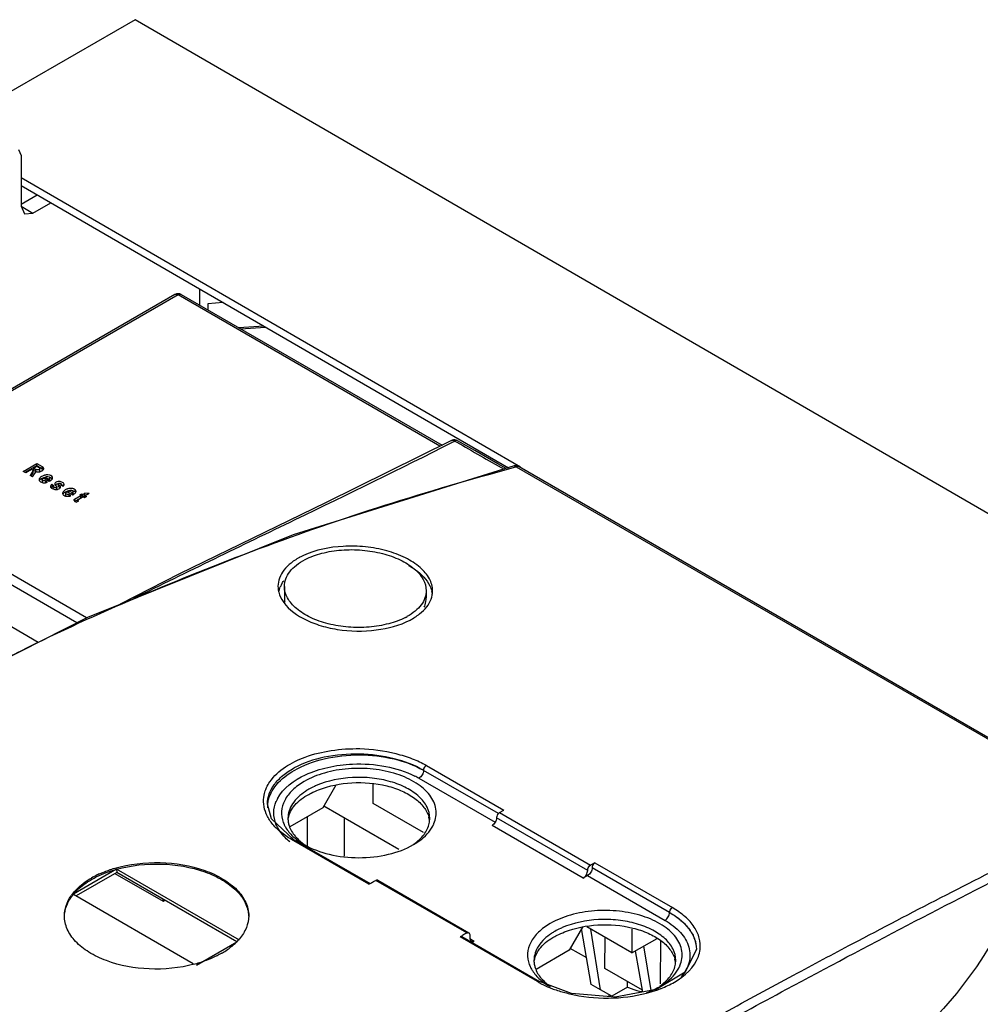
# Model space of a CAD drawing. Header units: millimetres. Extents: x 92 to 712, y 245 to 877.
# Tile 5 of 6: x 355 to 504, y 724 to 877. Entities that reach past the tile are written whole.
import ezdxf

# ---------------------------------------------------------------- set-up
doc = ezdxf.new("R2010")
doc.units = ezdxf.units.MM
doc.header["$LTSCALE"] = 72.948442
doc.layers.get('0').update_dxf_attribs({"linetype": 'CONTINUOUS'})

msp = doc.modelspace()

# ---------------------------------------------------------------- linework, layer by layer
at = {"color": 7}
for p, q in [((373.15, 876.57), (347.57, 861.85)), ((683.1, 697.09), (373.15, 876.57)), ((355.03, 856.43), (355.44, 855.52)), ((355.44, 855.52), (355.44, 847.62)), ((355.44, 852.07), (432.94, 807.2)), ((355.44, 850.85), (431.08, 807.05)), ((355.44, 847.94), (357.96, 849.39)), ((357.28, 846.55), (360.07, 848.17)), ((355.44, 847.62), (355.98, 846.43)), ((355.44, 847.62), (357.28, 846.55)), ((355.98, 846.43), (357.28, 846.55)), ((383.12, 834.82), (383.12, 832.29)), ((379.31, 833.92), (198.17, 729.34)), ((379.81, 833.87), (198.67, 729.29)), ((379.81, 833.87), (379.31, 833.92)), ((380.31, 833.92), (379.81, 833.87)), ((420.45, 810.39), (379.81, 833.87)), ((380.31, 833.92), (420.78, 810.55)), ((386.81, 832.68), (384.44, 832.47)), ((384.44, 832.47), (384.44, 831.54)), ((393.11, 829.04), (389.25, 828.76)), ((389.52, 828.6), (393.39, 828.88)), ((423.2, 811.25), (423.2, 811.25)), ((422.38, 811.01), (422.76, 811.19)), ((422.39, 811.01), (422.76, 811.19)), ((422.76, 811.19), (423.07, 811.02)), ((422.76, 811.19), (423.07, 811.02)), ((355.78, 806.48), (357.9, 807.71)), ((356.11, 806.35), (357.9, 807.38)), ((357.05, 806.77), (356.17, 806.26)), ((357.32, 806.61), (357.05, 806.77)), ((357.9, 807.26), (357.42, 806.98)), ((357.42, 806.65), (357.42, 806.98)), ((357.42, 806.98), (357.75, 806.79)), ((357.42, 806.65), (357.75, 806.46)), ((357.75, 806.46), (357.75, 806.79)), ((357.9, 807.38), (357.9, 807.71)), ((357.9, 807.71), (358.73, 807.23)), ((357.9, 807.38), (358.73, 806.9)), ((358.26, 807.05), (357.9, 807.26)), ((358.26, 807.05), (358.37, 806.91)), ((358.37, 806.59), (358.37, 806.91)), ((358.73, 806.9), (358.73, 807.23)), ((431.98, 807.33), (431.98, 807.33)), ((432.3, 807.21), (431.98, 807.33)), ((432.04, 807.13), (432.3, 807.21)), ((432.04, 807.14), (432.3, 807.21)), ((432.3, 807.21), (525.61, 753.34)), ((432.75, 807.23), (526.06, 753.36)), ((356.17, 806.26), (355.78, 806.48)), ((357.32, 806.61), (356.84, 805.87)), ((357.24, 805.64), (356.84, 805.87)), ((357, 805.79), (357.32, 806.28)), ((357.24, 805.64), (357.78, 806.45)), ((357.32, 806.28), (357.32, 806.61)), ((358.72, 805.2), (358.91, 805.44)), ((358.72, 805.2), (358.72, 804.87)), ((359.8, 804.92), (358.91, 805.44)), ((359.2, 805.6), (359.2, 805.28)), ((359.2, 805.6), (359.73, 805.29)), ((359.9, 805.5), (359.73, 805.29)), ((359.73, 804.97), (359.73, 805.29)), ((359.73, 804.97), (359.9, 805.17)), ((359.9, 805.17), (359.9, 805.5)), ((359.33, 804.95), (359.22, 805.02)), ((359.44, 804.88), (359.33, 804.95)), ((359.55, 804.81), (359.44, 804.88)), ((360.25, 804.47), (360.25, 804.14)), ((360.25, 804.47), (360.59, 804.27)), ((360.25, 804.14), (360.5, 804)), ((360.49, 804.19), (360.56, 804.25)), ((360.56, 804.25), (360.59, 804.27)), ((360.7, 804.44), (360.9, 804.2)), ((360.9, 804.2), (360.94, 804.16)), ((360.94, 804.16), (360.97, 804.12)), ((361.01, 803.72), (361.01, 804.04)), ((361.18, 804.26), (361.19, 804.25)), ((361.19, 804.56), (361.19, 804.59)), ((361.19, 804.59), (361.19, 804.26)), ((361.25, 804.5), (361.19, 804.56)), ((361.19, 804.25), (361.26, 804.15)), ((361.26, 804.15), (361.45, 803.94)), ((361.37, 804.36), (361.34, 804.4)), ((361.37, 804.36), (361.34, 804.4)), ((361.45, 804.27), (361.37, 804.36)), ((361.53, 804.04), (361.53, 804.17)), ((361.62, 804.36), (361.7, 804.49)), ((361.94, 804.18), (361.62, 804.36)), ((361.7, 804.36), (361.7, 804.49)), ((362.36, 803.1), (362.54, 803.34)), ((362.36, 803.1), (362.36, 802.77)), ((363.43, 802.83), (362.54, 803.34)), ((362.83, 803.5), (362.83, 803.18)), ((362.83, 803.5), (363.37, 803.2)), ((362.96, 802.85), (362.85, 802.92)), ((363.08, 802.78), (362.96, 802.85)), ((363.18, 802.71), (363.08, 802.78)), ((363.53, 803.4), (363.37, 803.2)), ((363.37, 802.87), (363.37, 803.2)), ((363.37, 802.87), (363.53, 803.07)), ((363.53, 803.07), (363.53, 803.4)), ((363.76, 802.17), (364.74, 802.73)), ((363.76, 801.84), (364.74, 802.41)), ((363.76, 802.17), (363.76, 801.84)), ((364.21, 801.98), (364.27, 802.04)), ((365.1, 802.52), (364.27, 802.04)), ((364.57, 802.83), (364.87, 803.01)), ((364.74, 802.73), (364.57, 802.83)), ((364.74, 802.41), (364.74, 802.73)), ((364.8, 802.64), (364.87, 802.68)), ((364.87, 802.68), (364.87, 803.01)), ((364.87, 803.01), (365.05, 802.91)), ((364.87, 802.68), (365.05, 802.58)), ((365.05, 802.91), (365.36, 803.09)), ((365.05, 802.58), (365.05, 802.91)), ((365.05, 802.58), (365.36, 802.76)), ((365.29, 802.41), (365.1, 802.52)), ((365.6, 802.59), (365.29, 802.41)), ((365.36, 802.76), (365.36, 803.09)), ((366.02, 803.05), (365.36, 803.09)), ((365.36, 802.76), (365.43, 802.76)), ((366.02, 803.05), (365.41, 802.7)), ((365.41, 802.52), (365.41, 802.7)), ((365.41, 802.7), (365.6, 802.59)), ((364.11, 783.01), (333.64, 800.6)), ((365.61, 783.78), (334.35, 801.83)), ((363.63, 802.01), (363.77, 801.82)), ((363.77, 801.82), (364.04, 801.69)), ((364.36, 801.87), (364.04, 801.69)), ((364.21, 801.98), (364.21, 801.82)), ((358.1, 779.95), (332.93, 794.48)), ((396.32, 788.63), (396.32, 786.89)), ((418.32, 787.98), (418.32, 786.89)), ((365.74, 783.84), (344.18, 772.88)), ((418.35, 760.85), (430.37, 753.91)), ((429.52, 753.39), (417.91, 760.1)), ((404.31, 757.83), (402.26, 754.29)), ((410.08, 754.96), (410.08, 758)), ((417.2, 758.87), (429.01, 752.06)), ((393.67, 754.86), (393.67, 754.88)), ((417.91, 750.44), (410.08, 754.96)), ((402.26, 754.29), (397.17, 751.35)), ((414.07, 747.83), (402.42, 754.56)), ((429.68, 753.54), (430.37, 753.91)), ((429.68, 753.54), (443.82, 745.37)), ((399.91, 748.35), (399.91, 752.93)), ((405.57, 752.74), (405.57, 746.8)), ((443.39, 744.59), (429.24, 752.75)), ((442.68, 743.37), (428.54, 751.53)), ((409.43, 742.44), (397.41, 749.38)), ((397.71, 749.4), (409.61, 742.53)), ((444.51, 745.74), (443.82, 745.37)), ((444.51, 745.74), (456.53, 738.8)), ((370.27, 744.76), (363.59, 740.9)), ((370.29, 744.28), (364, 740.65)), ((370.02, 744.12), (377.52, 739.8)), ((370.28, 744.76), (370.29, 744.28)), ((389.37, 733.74), (370.28, 744.76)), ((388.95, 733.5), (370.29, 744.28)), ((456.1, 738.06), (444.07, 745)), ((424.65, 734.87), (410.51, 743.04)), ((410.8, 743.07), (424.95, 734.9)), ((443.37, 743.77), (442.68, 743.37)), ((443.37, 743.77), (455.39, 736.83)), ((363.59, 740.89), (382.17, 730.16)), ((377.52, 739.8), (377.52, 740.1)), ((377.52, 739.8), (377.78, 739.95)), ((442.59, 735.79), (440.52, 732.2)), ((443.95, 726.89), (442.45, 735.55)), ((450.24, 731.77), (443.23, 735.82)), ((445.39, 726.06), (443.87, 735.45)), ((450.24, 735.46), (450.24, 731.77)), ((382.68, 729.88), (388.95, 733.5)), ((435.6, 727.33), (423.57, 734.27)), ((423.87, 734.3), (435.89, 727.36)), ((425.07, 734.63), (425.07, 734.02)), ((425.07, 734.02), (425.28, 733.56)), ((425.07, 734.02), (425.78, 733.61)), ((425.28, 733.56), (425.78, 733.61)), ((425.42, 733.4), (425.78, 733.61)), ((446.06, 729.36), (446.09, 734.17)), ((450.24, 731.77), (454.16, 734.04)), ((454.7, 727), (454.74, 733.7)), ((440.52, 732.2), (435.37, 729.23)), ((443.24, 730.99), (440.67, 732.47)), ((451.93, 725.67), (450.81, 732.1)), ((453.23, 725.97), (452.12, 732.86)), ((460.25, 732.36), (458.54, 728.78)), ((460.25, 732.38), (460.25, 732.36)), ((451.87, 726.01), (446.06, 729.36)), ((458.54, 728.78), (454.01, 726.12)), ((440.87, 725.47), (435.89, 727.36)), ((449.59, 726.45), (449.59, 727.32)), ((445.39, 726.06), (443.95, 726.89)), ((447.15, 725.05), (445.39, 726.06)), ((449.59, 726.45), (447.15, 725.05)), ((446.66, 725.33), (446.66, 724.99))]:
    msp.add_line(p, q, dxfattribs=at)
for points in [[(422.25, 811.28), (402.71, 801.63), (380.02, 790.57), (370.83, 785.89)], [(423.2, 811.25), (423.15, 811.28), (422.97, 811.35), (422.78, 811.38), (422.57, 811.38), (422.37, 811.32), (422.25, 811.28)], [(430.73, 806.94), (429.44, 807.68), (425.87, 809.72), (423.2, 811.25)], [(431.98, 807.33), (397.66, 796.67), (365.74, 783.84)], [(397.71, 749.4), (394.31, 752.58), (393.67, 754.88)], [(443.39, 744.59), (443.39, 744.6), (443.39, 744.61), (443.39, 744.63)], [(454.01, 726.12), (447.63, 724.9), (440.87, 725.47)]]:
    msp.add_lwpolyline(points, dxfattribs=at)
for centre, radius, start, end in [((379.81, 833.05), 1, 60.0006, 120.0236), ((1526.71, 2741.12), 2223.36, 240.23892, 240.45648), ((432.25, 806.37), 1, 60.0177, 105.4902), ((359.21, 804.37), 1.16, 126.7397, 129.7419), ((359.33, 804.21), 1.35, 121.6686, 126.6922), ((359.63, 804.01), 1.96, 106.4018, 109.9992), ((359.59, 804.15), 1.81, 97.0998, 106.4472), ((359.59, 804.88), 1.07, 64.1016, 66.9992), ((359.87, 805.01), 0.534, 45.0138, 49.5189), ((359.97, 805.53), 0.384, 333.1822, 338.6539), ((361.37, 803.57), 1.03, 89.9371, 101.2468), ((341.36, 786.82), 26.61, 41.3457, 41.6272), ((381.44, 821.86), 26.63, 221.3454, 221.6271), ((363.26, 801.91), 1.96, 106.4018, 109.9992), ((363.22, 802.05), 1.81, 97.0998, 106.4472), ((363.22, 802.78), 1.07, 64.1016, 66.9992), ((362.85, 802.27), 1.16, 126.7397, 129.7419), ((362.97, 802.11), 1.35, 121.6686, 126.6922), ((363.51, 802.91), 0.534, 45.0138, 49.5189), ((363.61, 803.43), 0.384, 333.1822, 338.6539), ((404.08, 783.11), 11.38, 114.8876, 117.397), ((400.04, 786.68), 4.74, 155.5177, 156.5244), ((400.22, 786.6), 4.95, 151.3942, 155.4942), ((400.03, 786.89), 3.71, 180.0436, 190.5298), ((415.15, 786.87), 4.17, 7.8869, 14.4564), ((410.56, 792.59), 9.87, 297.4103, 299.0123), ((410.67, 747.55), 13.07, 60.0274, 63.2532), ((404.98, 748.68), 9.79, 119.9721, 123.5407), ((398.43, 754.3), 4.76, 174.8007, 179.9332), ((398.5, 754.29), 4.83, 168.9444, 174.7887), ((399.96, 753.21), 5.33, 152.5162, 156.9498), ((400.51, 753.66), 4.66, 200.4703, 204.7899), ((400.69, 753.74), 4.87, 204.7757, 206.5669), ((400.54, 752.67), 3.67, 180.0026, 184.9562), ((400.6, 752.67), 3.73, 184.9609, 189.3442), ((415.05, 751.83), 3.82, 8.0163, 15.1755), ((415.14, 752.67), 3.73, 347.8126, 359.9236), ((414.99, 753.76), 4.93, 332.0906, 335.201), ((415.16, 753.69), 4.74, 335.2111, 337.1049), ((375.6, 725.53), 19.95, 105.4972, 105.8823), ((369.05, 736.59), 7.1, 142.7792, 145.4081), ((369.19, 736.22), 7.29, 140.1695, 144.1195), ((443.17, 726.63), 9.79, 119.9721, 123.5407), ((382.36, 739.95), 9.21, 310.7183, 316.1081), ((382.9, 739.41), 8.44, 316.1739, 317.0636), ((383.2, 739.14), 8.04, 317.0488, 319.7921), ((419.35, 742.62), 9.35, 298.5142, 299.3405), ((381.47, 740.98), 10.56, 305.9469, 310.7308), ((455.51, 732.26), 4.74, 1.0669, 1.502), ((455.51, 732.26), 4.74, 0.0004, 1.067), ((438.72, 730.62), 3.67, 180.0026, 184.9562), ((438.78, 730.63), 3.73, 184.9609, 189.3442), ((453.23, 729.79), 3.82, 8.0163, 15.1755), ((453.32, 730.63), 3.73, 347.8126, 359.9236), ((377.07, 750.05), 20.71, 284.5813, 285.7101), ((438.69, 731.61), 4.66, 200.4703, 204.7899), ((438.88, 731.7), 4.87, 204.7757, 206.5669), ((453.18, 731.72), 4.93, 332.0906, 335.201), ((453.35, 731.64), 4.74, 335.2111, 337.1049), ((438.72, 732.02), 5.63, 236.3501, 238.7369), ((443, 735.96), 10.87, 237.5646, 240.0143), ((443.28, 740.85), 15.58, 248.1454, 249.56), ((442.69, 733.89), 8.93, 234.7543, 235.1156), ((443.75, 742.12), 16.94, 249.5736, 251.0512), ((448.11, 743.2), 18.21, 288.6269, 291.0508), ((448.43, 742.35), 17.3, 291.0669, 291.5778)]:
    msp.add_arc(centre, radius, start, end, dxfattribs=at)
for points, knots in [([(422.25, 811.28), (422.29, 811.29), (422.46, 811.35), (422.65, 811.27), (422.76, 811.19)], [0, 0, 0, 0, 0.223756, 1, 1, 1, 1]), ([(423.2, 811.25), (423.17, 811.27), (423.03, 811.32), (422.86, 811.26), (422.76, 811.19)], [0, 0, 0, 0, 0.219839, 1, 1, 1, 1]), ([(372.97, 786.82), (381.29, 790.94), (397.81, 798.91), (414.31, 806.91), (422.39, 811.01)], [0, 0, 0, 0, 0.506159, 1, 1, 1, 1]), ([(355.46, 778.66), (361.39, 781.65), (373.61, 787.18), (392.46, 794.69), (411.96, 801.45), (425.3, 805.28), (432.04, 807.14)], [0, 0, 0, 0, 0.243502, 0.491586, 0.743633, 1, 1, 1, 1]), ([(358.37, 806.91), (358.37, 806.88), (358.25, 806.69), (357.98, 806.69), (357.83, 806.75)], [0, 0, 0, 0, 0.191405, 1, 1, 1, 1]), ([(358.7, 806.59), (358.74, 806.61), (358.85, 806.69), (358.96, 806.83), (358.96, 806.93)], [0, 0, 0, 0, 0.291094, 1, 1, 1, 1]), ([(358.95, 807.01), (358.94, 807.03), (358.89, 807.12), (358.8, 807.18), (358.73, 807.23)], [0, 0, 0, 0, 0.221435, 1, 1, 1, 1]), ([(432.75, 807.23), (432.72, 807.25), (432.57, 807.31), (432.41, 807.26), (432.3, 807.21)], [0, 0, 0, 0, 0.224972, 1, 1, 1, 1]), ([(357.96, 806.42), (358.02, 806.41), (358.23, 806.4), (358.44, 806.46), (358.59, 806.53)], [0, 0, 0, 0, 0.260492, 1, 1, 1, 1]), ([(358.24, 805.2), (358.24, 805.16), (358.31, 804.93), (358.56, 804.82), (358.73, 804.77)], [0, 0, 0, 0, 0.203152, 1, 1, 1, 1]), ([(358.96, 805.85), (358.89, 805.82), (358.66, 805.73), (358.45, 805.58), (358.34, 805.44)], [0, 0, 0, 0, 0.279383, 1, 1, 1, 1]), ([(358.62, 805.36), (358.66, 805.38), (358.84, 805.48), (359.04, 805.55), (359.19, 805.59)], [0, 0, 0, 0, 0.233967, 1, 1, 1, 1]), ([(358.87, 805.04), (358.85, 805.04), (358.78, 805.07), (358.72, 805.15), (358.72, 805.2)], [0, 0, 0, 0, 0.31097, 1, 1, 1, 1]), ([(359.2, 805.6), (359.33, 805.66), (359.55, 805.75), (359.9, 805.61), (359.9, 805.5)], [0, 0, 0, 0, 0.558484, 1, 1, 1, 1]), ([(360.01, 805.87), (359.96, 805.89), (359.75, 805.96), (359.53, 805.97), (359.36, 805.95)], [0, 0, 0, 0, 0.236714, 1, 1, 1, 1]), ([(359.8, 804.92), (359.85, 804.96), (360.04, 805.07), (360.24, 805.21), (360.32, 805.36)], [0, 0, 0, 0, 0.273059, 1, 1, 1, 1]), ([(360.35, 805.5), (360.35, 805.53), (360.31, 805.69), (360.17, 805.79), (360.05, 805.84)], [0, 0, 0, 0, 0.213726, 1, 1, 1, 1]), ([(360.01, 804.22), (360.01, 804.21), (360, 804.2), (360, 804.18), (360, 804.17)], [0, 0, 0, 0, 0.503722, 1, 1, 1, 1]), ([(360, 804.17), (360, 804.02), (360.34, 803.77), (360.66, 803.68), (360.86, 803.68)], [0, 0, 0, 0, 0.421698, 1, 1, 1, 1]), ([(360.2, 804.43), (360.18, 804.42), (360.1, 804.36), (360.03, 804.29), (360.01, 804.22)], [0, 0, 0, 0, 0.280992, 1, 1, 1, 1]), ([(360.25, 804.47), (360.25, 804.46), (360.23, 804.45), (360.21, 804.44), (360.2, 804.43)], [0, 0, 0, 0, 0.500319, 1, 1, 1, 1]), ([(360.77, 803.95), (360.7, 803.97), (360.55, 804.01), (360.5, 804.14), (360.49, 804.19)], [0, 0, 0, 0, 0.590712, 1, 1, 1, 1]), ([(360.68, 804.6), (360.68, 804.6), (360.68, 804.58), (360.67, 804.57), (360.67, 804.56)], [0, 0, 0, 0, 0.502343, 1, 1, 1, 1]), ([(360.69, 804.48), (360.69, 804.47), (360.69, 804.46), (360.7, 804.45), (360.7, 804.44)], [0, 0, 0, 0, 0.500745, 1, 1, 1, 1]), ([(361.01, 804.04), (361.01, 804.03), (360.96, 803.94), (360.84, 803.94), (360.77, 803.95)], [0, 0, 0, 0, 0.186775, 1, 1, 1, 1]), ([(361.36, 804.93), (361.31, 804.92), (361.12, 804.91), (360.93, 804.84), (360.81, 804.76)], [0, 0, 0, 0, 0.273677, 1, 1, 1, 1]), ([(361.03, 803.7), (361.07, 803.7), (361.21, 803.73), (361.35, 803.79), (361.44, 803.86)], [0, 0, 0, 0, 0.271089, 1, 1, 1, 1]), ([(361.19, 804.59), (361.19, 804.69), (361.51, 804.69), (361.66, 804.57), (361.7, 804.49)], [0, 0, 0, 0, 0.522221, 1, 1, 1, 1]), ([(362.16, 804.47), (362.16, 804.6), (361.85, 804.84), (361.55, 804.93), (361.36, 804.93)], [0, 0, 0, 0, 0.420918, 1, 1, 1, 1]), ([(361.55, 804.12), (361.55, 804.13), (361.55, 804.15), (361.54, 804.17), (361.53, 804.17)], [0, 0, 0, 0, 0.500229, 1, 1, 1, 1]), ([(361.57, 804.01), (361.57, 804.01), (361.57, 804.02), (361.57, 804.04), (361.57, 804.04)], [0, 0, 0, 0, 0.502382, 1, 1, 1, 1]), ([(362.59, 803.75), (362.53, 803.72), (362.3, 803.63), (362.08, 803.49), (361.97, 803.34)], [0, 0, 0, 0, 0.279383, 1, 1, 1, 1]), ([(362.03, 804.25), (362.05, 804.26), (362.11, 804.32), (362.16, 804.41), (362.16, 804.47)], [0, 0, 0, 0, 0.281641, 1, 1, 1, 1]), ([(362.83, 803.5), (362.96, 803.56), (363.19, 803.65), (363.53, 803.51), (363.53, 803.4)], [0, 0, 0, 0, 0.558484, 1, 1, 1, 1]), ([(363.64, 803.77), (363.59, 803.79), (363.39, 803.86), (363.16, 803.87), (363, 803.85)], [0, 0, 0, 0, 0.236714, 1, 1, 1, 1]), ([(363.99, 803.4), (363.99, 803.43), (363.95, 803.59), (363.8, 803.69), (363.69, 803.75)], [0, 0, 0, 0, 0.213726, 1, 1, 1, 1]), ([(361.88, 803.1), (361.88, 803.06), (361.94, 802.83), (362.19, 802.72), (362.37, 802.67)], [0, 0, 0, 0, 0.203152, 1, 1, 1, 1]), ([(362.26, 803.26), (362.3, 803.29), (362.48, 803.39), (362.67, 803.46), (362.82, 803.49)], [0, 0, 0, 0, 0.233967, 1, 1, 1, 1]), ([(362.51, 802.94), (362.49, 802.95), (362.42, 802.97), (362.36, 803.05), (362.36, 803.1)], [0, 0, 0, 0, 0.31097, 1, 1, 1, 1]), ([(363.43, 802.83), (363.49, 802.86), (363.68, 802.97), (363.88, 803.11), (363.95, 803.26)], [0, 0, 0, 0, 0.273059, 1, 1, 1, 1]), ([(364.36, 801.87), (364.31, 801.89), (364.25, 801.91), (364.21, 801.96), (364.21, 801.98)], [0, 0, 0, 0, 0.801677, 1, 1, 1, 1]), ([(419.32, 787.95), (419.32, 788.6), (418.91, 790.01), (417.34, 791.77), (415.03, 793.21), (412.14, 794.27), (408.86, 794.87), (404.48, 794.97), (401.19, 794.33), (399.28, 793.44)], [0, 0, 0, 0, 0.083622, 0.181563, 0.298796, 0.433274, 0.578905, 0.727609, 1, 1, 1, 1]), ([(398.84, 793.22), (398.31, 792.95), (397.36, 792.36), (396.22, 791.25), (395.49, 790), (395.32, 789.09), (395.32, 788.66)], [0, 0, 0, 0, 0.293072, 0.552741, 0.784107, 1, 1, 1, 1]), ([(399.54, 792.81), (400.36, 793.24), (402.21, 793.9), (405.21, 794.38), (407.86, 794.36), (409.98, 794.09), (411.98, 793.67), (414.22, 792.89), (416.43, 791.56), (417.92, 789.92), (418.32, 788.59), (418.32, 787.98)], [0, 0, 0, 0, 0.127453, 0.269172, 0.41758, 0.491593, 0.563954, 0.699497, 0.817745, 0.916278, 1, 1, 1, 1]), ([(396.32, 788.63), (396.32, 789.03), (396.48, 789.86), (397.14, 791), (398.19, 792.02), (399.06, 792.56), (399.54, 792.81)], [0, 0, 0, 0, 0.215846, 0.447191, 0.706888, 1, 1, 1, 1]), ([(415.59, 791.91), (415.97, 791.7), (417.27, 790.89), (418.42, 789.73), (418.89, 788.72)], [0, 0, 0, 0, 0.280825, 1, 1, 1, 1]), ([(395.32, 788.66), (395.32, 788.48), (395.37, 787.77), (395.63, 787.07), (395.91, 786.6)], [0, 0, 0, 0, 0.241687, 1, 1, 1, 1]), ([(415.1, 783.83), (414.28, 783.41), (412.43, 782.74), (409.43, 782.25), (406.26, 782.25), (403.17, 782.74), (400.42, 783.69), (398.22, 785.03), (396.72, 786.68), (396.32, 788.02), (396.32, 788.63)], [0, 0, 0, 0, 0.127406, 0.269101, 0.41738, 0.563372, 0.698643, 0.816802, 0.91562, 1, 1, 1, 1]), ([(418.32, 787.98), (418.32, 787.61), (418.18, 786.82), (417.57, 785.73), (416.6, 784.74), (415.79, 784.21), (415.34, 783.96)], [0, 0, 0, 0, 0.216754, 0.448451, 0.707693, 1, 1, 1, 1]), ([(415.81, 783.42), (416.33, 783.69), (417.28, 784.29), (418.42, 785.39), (419.15, 786.62), (419.32, 787.52), (419.32, 787.95)], [0, 0, 0, 0, 0.294339, 0.554411, 0.785257, 1, 1, 1, 1]), ([(418.02, 785.41), (418.07, 785.53), (418.24, 786.01), (418.32, 786.51), (418.32, 786.89)], [0, 0, 0, 0, 0.256276, 1, 1, 1, 1]), ([(395.91, 786.6), (396.63, 785.34), (398.63, 783.82), (401.71, 782.56), (405.53, 781.68), (410.39, 781.6), (414.2, 782.59), (415.81, 783.42)], [0, 0, 0, 0, 0.203106, 0.328575, 0.465016, 0.746776, 1, 1, 1, 1]), ([(345.77, 773.46), (346.56, 773.91), (349.75, 775.71), (353, 777.42), (355.46, 778.66)], [0, 0, 0, 0, 0.247724, 1, 1, 1, 1]), ([(394.05, 758.31), (395.31, 760.16), (398.7, 762.14), (403.65, 763.31), (406.54, 763.5), (408.03, 763.47)], [0, 0, 0, 0, 0.437106, 0.709539, 1, 1, 1, 1]), ([(407.99, 762.62), (406.15, 762.66), (402.64, 762.37), (399.28, 761.26), (397.83, 760.47)], [0, 0, 0, 0, 0.527321, 1, 1, 1, 1]), ([(397.83, 760.1), (399.27, 760.93), (402.63, 762.14), (406.15, 762.51), (407.99, 762.5)], [0, 0, 0, 0, 0.474449, 1, 1, 1, 1]), ([(417.88, 760.12), (416.47, 760.93), (413.21, 762.14), (409.79, 762.58), (407.99, 762.62)], [0, 0, 0, 0, 0.474944, 1, 1, 1, 1]), ([(407.99, 762.5), (409.79, 762.49), (413.21, 762.11), (416.47, 760.92), (417.88, 760.12)], [0, 0, 0, 0, 0.525344, 1, 1, 1, 1]), ([(408.03, 763.47), (409.9, 763.43), (412.67, 763.03), (416.1, 761.99), (417.66, 761.28), (418.35, 760.85)], [0, 0, 0, 0, 0.524488, 0.772316, 1, 1, 1, 1]), ([(395.23, 755.67), (396.11, 757.38), (398.9, 759.36), (403.09, 760.7), (405.6, 761.03), (406.9, 761.08)], [0, 0, 0, 0, 0.434246, 0.706499, 1, 1, 1, 1]), ([(406.9, 761.08), (408.62, 761.16), (411.95, 760.93), (415.14, 759.93), (416.56, 759.22)], [0, 0, 0, 0, 0.521164, 1, 1, 1, 1]), ([(418.35, 760.85), (418.28, 760.81), (418.05, 760.62), (417.91, 760.32), (417.91, 760.1)], [0, 0, 0, 0, 0.25609, 1, 1, 1, 1]), ([(393.67, 754.88), (393.67, 755.41), (393.88, 756.51), (394.73, 758.03), (396.08, 759.39), (397.21, 760.13), (397.83, 760.47)], [0, 0, 0, 0, 0.2172, 0.449669, 0.70897, 1, 1, 1, 1]), ([(393.76, 755.22), (393.95, 756.18), (395.04, 758.18), (396.81, 759.51), (397.83, 760.1)], [0, 0, 0, 0, 0.453847, 1, 1, 1, 1]), ([(419.53, 751.84), (419.82, 752.53), (420.05, 754.16), (418.93, 756.49), (416.71, 758.34), (413.67, 759.68), (410.07, 760.41), (406.27, 760.47), (402.62, 759.84), (400.37, 758.95), (399.39, 758.38)], [0, 0, 0, 0, 0.088145, 0.180875, 0.291214, 0.421768, 0.567468, 0.719218, 0.866545, 1, 1, 1, 1]), ([(417.91, 760.1), (417.91, 759.85), (417.75, 759.38), (417.41, 758.99), (417.2, 758.87)], [0, 0, 0, 0, 0.500007, 1, 1, 1, 1]), ([(393.42, 757.15), (393.46, 757.25), (393.64, 757.66), (393.86, 758.04), (394.05, 758.31)], [0, 0, 0, 0, 0.243696, 1, 1, 1, 1]), ([(399.39, 758.38), (398.73, 758), (397.56, 757.17), (396.29, 755.56), (395.74, 753.76), (395.94, 752.57), (396.14, 752.02)], [0, 0, 0, 0, 0.293834, 0.548794, 0.7764, 1, 1, 1, 1]), ([(401.27, 757.75), (401.17, 757.7), (400.77, 757.52), (400.37, 757.32), (400.09, 757.16)], [0, 0, 0, 0, 0.256425, 1, 1, 1, 1]), ([(418.87, 752.67), (418.87, 753.26), (418.54, 754.54), (417.21, 756.17), (415.23, 757.49), (412.74, 758.45), (409.89, 758.99), (405.98, 759.1), (403.03, 758.51), (401.27, 757.75)], [0, 0, 0, 0, 0.086808, 0.1849, 0.299665, 0.430519, 0.572984, 0.720447, 1, 1, 1, 1]), ([(401.62, 757.08), (403.26, 757.73), (406.83, 758.42), (411.3, 758.06), (414.55, 756.98), (416.53, 755.87), (418, 754.5), (418.59, 753.38), (418.74, 752.83)], [0, 0, 0, 0, 0.274717, 0.558733, 0.690045, 0.807894, 0.910513, 1, 1, 1, 1]), ([(399.57, 756.84), (398.8, 756.32), (397.47, 755.16), (396.87, 753.44), (396.87, 752.67)], [0, 0, 0, 0, 0.544952, 1, 1, 1, 1]), ([(396.92, 752.64), (397.05, 753.39), (397.89, 754.94), (399.29, 755.94), (400.09, 756.38)], [0, 0, 0, 0, 0.451415, 1, 1, 1, 1]), ([(400.09, 756.38), (400.21, 756.45), (400.71, 756.71), (401.23, 756.93), (401.62, 757.08)], [0, 0, 0, 0, 0.241957, 1, 1, 1, 1]), ([(397.41, 749.38), (396.81, 749.73), (395.72, 750.48), (394.36, 751.8), (393.45, 753.27), (393.16, 754.33), (393.11, 754.85)], [0, 0, 0, 0, 0.28871, 0.54974, 0.78398, 1, 1, 1, 1]), ([(395.01, 751.78), (394.79, 752.33), (394.54, 753.54), (394.82, 754.75), (395.05, 755.3)], [0, 0, 0, 0, 0.499182, 1, 1, 1, 1]), ([(429.68, 753.54), (429.62, 753.5), (429.39, 753.32), (429.25, 753.03), (429.24, 752.8)], [0, 0, 0, 0, 0.237805, 1, 1, 1, 1]), ([(397.16, 749.03), (396.91, 749.23), (396.03, 750), (395.32, 750.99), (395.01, 751.78)], [0, 0, 0, 0, 0.272641, 1, 1, 1, 1]), ([(396.92, 752.07), (396.95, 751.88), (397.14, 751.09), (397.58, 750.37), (397.97, 749.9)], [0, 0, 0, 0, 0.237546, 1, 1, 1, 1]), ([(416.39, 748.65), (416.99, 749.07), (418.02, 750), (418.65, 751.27), (418.79, 751.88)], [0, 0, 0, 0, 0.537893, 1, 1, 1, 1]), ([(429.24, 752.75), (429.24, 752.51), (429.07, 752.03), (428.74, 751.65), (428.54, 751.53)], [0, 0, 0, 0, 0.501243, 1, 1, 1, 1]), ([(429.24, 752.8), (429.24, 752.8), (429.24, 752.78), (429.24, 752.76), (429.24, 752.75)], [0, 0, 0, 0, 0.506636, 1, 1, 1, 1]), ([(396.34, 751.56), (396.42, 751.4), (396.82, 750.71), (397.35, 750.11), (397.81, 749.71)], [0, 0, 0, 0, 0.235644, 1, 1, 1, 1]), ([(416.36, 748.58), (416.69, 748.78), (417.86, 749.53), (418.88, 750.57), (419.35, 751.46)], [0, 0, 0, 0, 0.277368, 1, 1, 1, 1]), ([(387.5, 681.7), (379.61, 682.17), (367.82, 683.04), (352.2, 684.66), (340.64, 686.16), (329.3, 688.04), (318.28, 690.42), (307.82, 693.44), (299.72, 696.75), (294.02, 700.07), (289.39, 703.58), (285.86, 707.96), (284.37, 712.92), (284.21, 716.61), (284.85, 720.27), (286.6, 725.12), (290.12, 730.92), (295.56, 737.35), (301.89, 743.47), (306.47, 747.3), (308.85, 749.19)], [0, 0, 0, 0, 0.150169, 0.224698, 0.298632, 0.371681, 0.443347, 0.512781, 0.578403, 0.609083, 0.637862, 0.688955, 0.712342, 0.735281, 0.758517, 0.782457, 0.8329, 0.886446, 0.942357, 1, 1, 1, 1]), ([(397.71, 749.4), (397.69, 749.41), (397.59, 749.45), (397.48, 749.42), (397.41, 749.38)], [0, 0, 0, 0, 0.199492, 1, 1, 1, 1]), ([(397.81, 749.71), (397.92, 749.61), (398.42, 749.19), (398.96, 748.83), (399.39, 748.59)], [0, 0, 0, 0, 0.239467, 1, 1, 1, 1]), ([(397.97, 749.9), (398.07, 749.78), (398.49, 749.32), (398.97, 748.92), (399.35, 748.65)], [0, 0, 0, 0, 0.237796, 1, 1, 1, 1]), ([(399.39, 748.59), (400.59, 747.89), (403.39, 746.87), (407.87, 746.39), (412.35, 746.87), (415.15, 747.89), (416.36, 748.58)], [0, 0, 0, 0, 0.237207, 0.499979, 0.762754, 1, 1, 1, 1]), ([(475.35, 728.34), (478.4, 729.98), (490.54, 736.45), (502.78, 742.75), (511.99, 747.36)], [0, 0, 0, 0, 0.251531, 1, 1, 1, 1]), ([(369.99, 744.92), (372.26, 745.58), (377.02, 746.12), (382.79, 745.18), (386.73, 743.4), (388.95, 741.74), (390.42, 739.76), (390.78, 738.25), (390.78, 737.54)], [0, 0, 0, 0, 0.290194, 0.576693, 0.704391, 0.816483, 0.913245, 1, 1, 1, 1]), ([(370.28, 744.76), (372.52, 745.38), (377.18, 745.88), (382.82, 744.95), (386.68, 743.22), (388.87, 741.6), (390.34, 739.68), (390.74, 738.2), (390.77, 737.5)], [0, 0, 0, 0, 0.290175, 0.575431, 0.702837, 0.81518, 0.912649, 1, 1, 1, 1]), ([(444.51, 745.74), (444.45, 745.71), (444.22, 745.52), (444.08, 745.23), (444.08, 745)], [0, 0, 0, 0, 0.238996, 1, 1, 1, 1]), ([(461.71, 719.31), (465.88, 721.61), (482.48, 730.65), (499.25, 739.39), (511.88, 745.73)], [0, 0, 0, 0, 0.252087, 1, 1, 1, 1]), ([(511.88, 745.73), (510.03, 740.36), (504.96, 730.27), (497.6, 721.66), (493.42, 718.1)], [0, 0, 0, 0, 0.508235, 1, 1, 1, 1]), ([(366.36, 743.16), (366.64, 743.32), (367.85, 743.96), (369.14, 744.43), (370.15, 744.72)], [0, 0, 0, 0, 0.237378, 1, 1, 1, 1]), ([(367.58, 744.03), (367.47, 743.98), (367.06, 743.78), (366.66, 743.57), (366.36, 743.4)], [0, 0, 0, 0, 0.255032, 1, 1, 1, 1]), ([(367.58, 744.03), (367.77, 744.11), (368.55, 744.45), (369.37, 744.74), (369.99, 744.92)], [0, 0, 0, 0, 0.242533, 1, 1, 1, 1]), ([(442.68, 743.37), (442.89, 743.49), (443.22, 743.87), (443.38, 744.35), (443.39, 744.59)], [0, 0, 0, 0, 0.498931, 1, 1, 1, 1]), ([(444.08, 745), (444.08, 744.76), (443.91, 744.28), (443.58, 743.89), (443.37, 743.77)], [0, 0, 0, 0, 0.500623, 1, 1, 1, 1]), ([(443.39, 744.63), (443.39, 744.7), (443.44, 744.99), (443.62, 745.26), (443.82, 745.37)], [0, 0, 0, 0, 0.241404, 1, 1, 1, 1]), ([(363.39, 740.88), (363.57, 741.12), (364.43, 742.11), (365.5, 742.9), (366.36, 743.4)], [0, 0, 0, 0, 0.231508, 1, 1, 1, 1]), ([(363.59, 740.9), (363.77, 741.11), (364.58, 741.99), (365.57, 742.7), (366.36, 743.16)], [0, 0, 0, 0, 0.232823, 1, 1, 1, 1]), ([(410.8, 743.07), (410.79, 743.08), (410.69, 743.11), (410.58, 743.08), (410.51, 743.04)], [0, 0, 0, 0, 0.221318, 1, 1, 1, 1]), ([(362.18, 737.53), (362.18, 738.06), (362.36, 739.16), (362.88, 740.15), (363.2, 740.62)], [0, 0, 0, 0, 0.484275, 1, 1, 1, 1]), ([(362.18, 737.5), (362.2, 738.02), (362.42, 739.09), (362.95, 740.04), (363.28, 740.49)], [0, 0, 0, 0, 0.482815, 1, 1, 1, 1]), ([(457.71, 729.8), (458, 730.49), (458.24, 732.11), (457.11, 734.44), (454.89, 736.3), (451.85, 737.64), (448.26, 738.37), (444.45, 738.42), (440.8, 737.8), (438.55, 736.91), (437.57, 736.34)], [0, 0, 0, 0, 0.088145, 0.180875, 0.291214, 0.421768, 0.567468, 0.719218, 0.866545, 1, 1, 1, 1]), ([(455.39, 736.83), (455.6, 736.95), (455.93, 737.33), (456.1, 737.81), (456.1, 738.05)], [0, 0, 0, 0, 0.499994, 1, 1, 1, 1]), ([(456.1, 738.06), (456.1, 738.13), (456.15, 738.42), (456.34, 738.7), (456.53, 738.8)], [0, 0, 0, 0, 0.258881, 1, 1, 1, 1]), ([(456.13, 738.03), (456.74, 737.68), (457.86, 736.91), (459.2, 735.53), (460.05, 734), (460.25, 732.9), (460.25, 732.38)], [0, 0, 0, 0, 0.292732, 0.553118, 0.78523, 1, 1, 1, 1]), ([(456.13, 738.03), (456.73, 737.68), (457.84, 736.92), (459.16, 735.54), (460.02, 734.01), (460.24, 732.91), (460.25, 732.38)], [0, 0, 0, 0, 0.289088, 0.548437, 0.782073, 1, 1, 1, 1]), ([(460.84, 732.31), (460.9, 732.9), (460.81, 734.14), (459.97, 735.92), (458.49, 737.52), (457.23, 738.39), (456.53, 738.8)], [0, 0, 0, 0, 0.214964, 0.444614, 0.704773, 1, 1, 1, 1]), ([(382.29, 730.01), (380.04, 729.42), (375.4, 728.98), (369.8, 729.96), (366.02, 731.74), (363.9, 733.4), (362.51, 735.35), (362.18, 736.83), (362.18, 737.53)], [0, 0, 0, 0, 0.292574, 0.57733, 0.703812, 0.815222, 0.912221, 1, 1, 1, 1]), ([(390.78, 737.54), (390.77, 736.92), (390.5, 735.6), (389.78, 734.47), (389.34, 733.95)], [0, 0, 0, 0, 0.477597, 1, 1, 1, 1]), ([(457.05, 730.62), (457.05, 731.22), (456.72, 732.5), (455.4, 734.12), (453.42, 735.45), (450.92, 736.41), (448.07, 736.95), (444.16, 737.05), (441.21, 736.46), (439.45, 735.7)], [0, 0, 0, 0, 0.086808, 0.1849, 0.299665, 0.430519, 0.572984, 0.720447, 1, 1, 1, 1]), ([(455.39, 736.83), (456.27, 736.32), (457.81, 735.18), (459.05, 733.17), (459.31, 731.51), (459.11, 729.86), (458.46, 728.73), (457.91, 728.08)], [0, 0, 0, 0, 0.289988, 0.533724, 0.646277, 0.758498, 1, 1, 1, 1]), ([(424.65, 734.87), (424.68, 734.89), (424.77, 734.93), (424.89, 734.94), (424.95, 734.9)], [0, 0, 0, 0, 0.292986, 1, 1, 1, 1]), ([(424.95, 734.9), (424.97, 734.89), (425.05, 734.82), (425.07, 734.71), (425.07, 734.63)], [0, 0, 0, 0, 0.220871, 1, 1, 1, 1]), ([(437.57, 736.34), (436.91, 735.96), (435.74, 735.12), (434.47, 733.52), (433.93, 731.72), (434.12, 730.52), (434.32, 729.98)], [0, 0, 0, 0, 0.293834, 0.548794, 0.7764, 1, 1, 1, 1]), ([(439.45, 735.7), (439.35, 735.66), (438.95, 735.48), (438.56, 735.28), (438.28, 735.11)], [0, 0, 0, 0, 0.256425, 1, 1, 1, 1]), ([(438.28, 734.34), (438.4, 734.4), (438.89, 734.66), (439.41, 734.88), (439.81, 735.03)], [0, 0, 0, 0, 0.241957, 1, 1, 1, 1]), ([(439.81, 735.03), (441.44, 735.68), (445.02, 736.38), (449.48, 736.01), (452.73, 734.93), (454.71, 733.83), (456.18, 732.46), (456.77, 731.34), (456.92, 730.79)], [0, 0, 0, 0, 0.274717, 0.558733, 0.690045, 0.807894, 0.910513, 1, 1, 1, 1]), ([(423.87, 734.3), (423.85, 734.31), (423.75, 734.35), (423.64, 734.31), (423.57, 734.27)], [0, 0, 0, 0, 0.221402, 1, 1, 1, 1]), ([(437.76, 734.79), (436.98, 734.28), (435.66, 733.12), (435.05, 731.4), (435.05, 730.62)], [0, 0, 0, 0, 0.544952, 1, 1, 1, 1]), ([(435.11, 730.6), (435.23, 731.34), (436.08, 732.9), (437.47, 733.9), (438.28, 734.34)], [0, 0, 0, 0, 0.451415, 1, 1, 1, 1]), ([(386.59, 731.72), (386.68, 731.78), (387.05, 732), (387.41, 732.24), (387.67, 732.43)], [0, 0, 0, 0, 0.255732, 1, 1, 1, 1]), ([(384.96, 730.91), (384.78, 730.84), (384.03, 730.53), (383.27, 730.28), (382.68, 730.11)], [0, 0, 0, 0, 0.243731, 1, 1, 1, 1]), ([(386.59, 731.72), (386.46, 731.65), (385.93, 731.36), (385.38, 731.09), (384.96, 730.91)], [0, 0, 0, 0, 0.243177, 1, 1, 1, 1]), ([(454.79, 726.26), (455.5, 726.54), (457.81, 727.63), (459.94, 729.52), (460.57, 731.23)], [0, 0, 0, 0, 0.294289, 1, 1, 1, 1]), ([(434.52, 729.52), (434.61, 729.35), (435, 728.67), (435.54, 728.07), (435.99, 727.67)], [0, 0, 0, 0, 0.235644, 1, 1, 1, 1]), ([(435.1, 730.02), (435.13, 729.83), (435.33, 729.04), (435.76, 728.32), (436.16, 727.85)], [0, 0, 0, 0, 0.237546, 1, 1, 1, 1]), ([(454.54, 726.54), (454.87, 726.73), (456.04, 727.49), (457.06, 728.52), (457.53, 729.41)], [0, 0, 0, 0, 0.277368, 1, 1, 1, 1]), ([(454.57, 726.6), (455.17, 727.03), (456.21, 727.96), (456.84, 729.22), (456.97, 729.84)], [0, 0, 0, 0, 0.537893, 1, 1, 1, 1]), ([(435.6, 727.33), (435.62, 727.35), (435.71, 727.39), (435.83, 727.39), (435.89, 727.36)], [0, 0, 0, 0, 0.320073, 1, 1, 1, 1]), ([(435.79, 727.21), (435.92, 727.13), (436.47, 726.82), (437.04, 726.57), (437.48, 726.39)], [0, 0, 0, 0, 0.240849, 1, 1, 1, 1]), ([(435.99, 727.67), (436.08, 727.59), (436.45, 727.27), (436.86, 726.98), (437.17, 726.78)], [0, 0, 0, 0, 0.241742, 1, 1, 1, 1]), ([(436.16, 727.85), (436.25, 727.74), (436.67, 727.28), (437.15, 726.88), (437.54, 726.6)], [0, 0, 0, 0, 0.237796, 1, 1, 1, 1]), ([(460.95, 720.51), (462.15, 721.17), (466.94, 723.8), (471.74, 726.4), (475.35, 728.34)], [0, 0, 0, 0, 0.25059, 1, 1, 1, 1]), ([(438.25, 726.1), (438.86, 725.9), (440.11, 725.54), (443.37, 724.8), (448.08, 724.6), (452.07, 725.32), (453.92, 725.95)], [0, 0, 0, 0, 0.120702, 0.245159, 0.630498, 1, 1, 1, 1]), ([(449.58, 726.45), (449.76, 726.38), (450.51, 726.08), (451.3, 725.88), (451.9, 725.77)], [0, 0, 0, 0, 0.239245, 1, 1, 1, 1]), ([(452.5, 725.59), (452.68, 725.66), (453.38, 725.93), (454.06, 726.26), (454.54, 726.54)], [0, 0, 0, 0, 0.259242, 1, 1, 1, 1])]:
    msp.add_open_spline(points, degree=3, knots=knots, dxfattribs=at)
for points in [[(357.83, 806.75), (357.8, 806.76), (357.78, 806.78), (357.75, 806.79)], [(358.73, 806.9), (358.77, 806.88), (358.81, 806.85), (358.84, 806.82)], [(358.96, 806.93), (358.96, 806.96), (358.96, 806.98), (358.95, 807.01)], [(357.78, 806.45), (357.84, 806.44), (357.9, 806.43), (357.96, 806.42)], [(358.34, 805.44), (358.29, 805.37), (358.24, 805.29), (358.24, 805.2)], [(358.31, 805.07), (358.35, 805.14), (358.41, 805.2), (358.47, 805.26)], [(358.32, 806.49), (358.35, 806.51), (358.37, 806.55), (358.37, 806.59)], [(358.59, 806.53), (358.63, 806.54), (358.66, 806.56), (358.7, 806.59)], [(359.92, 805.57), (359.97, 805.55), (360.02, 805.53), (360.07, 805.51)], [(360.07, 805.51), (360.12, 805.48), (360.17, 805.45), (360.22, 805.41)], [(360.33, 805.39), (360.34, 805.43), (360.35, 805.46), (360.35, 805.5)], [(358.72, 804.87), (358.72, 804.83), (358.74, 804.79), (358.77, 804.77)], [(358.73, 804.77), (358.9, 804.72), (359.08, 804.71), (359.25, 804.74)], [(359.22, 805.02), (359.1, 805.01), (358.98, 805), (358.87, 805.04)], [(359.23, 805.03), (359.23, 804.95), (359.23, 804.88), (359.23, 804.81)], [(359.25, 804.74), (359.35, 804.75), (359.45, 804.78), (359.55, 804.81)], [(360.12, 804.05), (360.14, 804.07), (360.17, 804.08), (360.19, 804.1)], [(360.19, 804.1), (360.21, 804.11), (360.23, 804.13), (360.25, 804.14)], [(360.5, 803.85), (360.51, 803.8), (360.52, 803.76), (360.55, 803.72)], [(360.67, 804.56), (360.67, 804.53), (360.68, 804.51), (360.69, 804.48)], [(360.81, 804.76), (360.76, 804.72), (360.7, 804.67), (360.68, 804.6)], [(360.8, 804.43), (360.82, 804.44), (360.84, 804.46), (360.87, 804.47)], [(360.86, 803.68), (360.92, 803.68), (360.97, 803.69), (361.03, 803.7)], [(360.87, 804.47), (360.96, 804.52), (361.06, 804.56), (361.17, 804.58)], [(360.97, 804.12), (360.99, 804.1), (361.01, 804.07), (361.01, 804.04)], [(361.2, 804.56), (361.2, 804.49), (361.19, 804.42), (361.19, 804.35)], [(361.19, 804.35), (361.19, 804.31), (361.19, 804.28), (361.19, 804.25)], [(361.25, 804.38), (361.25, 804.42), (361.25, 804.46), (361.25, 804.5)], [(361.26, 804.15), (361.26, 804.23), (361.26, 804.3), (361.25, 804.38)], [(361.44, 803.86), (361.49, 803.89), (361.55, 803.94), (361.57, 804.01)], [(361.57, 804.04), (361.57, 804.07), (361.56, 804.1), (361.55, 804.12)], [(361.88, 804.46), (361.95, 804.42), (362.02, 804.38), (362.08, 804.32)], [(361.94, 804.18), (361.97, 804.2), (362, 804.22), (362.03, 804.25)], [(361.97, 803.34), (361.92, 803.27), (361.88, 803.19), (361.88, 803.1)], [(361.94, 802.97), (361.99, 803.04), (362.05, 803.1), (362.11, 803.16)], [(362.36, 802.77), (362.36, 802.74), (362.38, 802.7), (362.41, 802.67)], [(362.37, 802.67), (362.53, 802.63), (362.72, 802.61), (362.89, 802.64)], [(362.85, 802.92), (362.74, 802.91), (362.62, 802.9), (362.51, 802.94)], [(362.86, 802.93), (362.86, 802.85), (362.87, 802.78), (362.87, 802.7)], [(362.89, 802.64), (362.99, 802.65), (363.09, 802.68), (363.18, 802.71)], [(363.56, 803.47), (363.61, 803.46), (363.66, 803.44), (363.7, 803.41)], [(363.66, 802.08), (363.64, 802.06), (363.63, 802.03), (363.63, 802.01)], [(363.76, 802.17), (363.73, 802.14), (363.69, 802.12), (363.66, 802.08)], [(363.7, 803.41), (363.76, 803.38), (363.81, 803.35), (363.85, 803.31)], [(363.97, 803.29), (363.98, 803.33), (363.99, 803.36), (363.99, 803.4)], [(395.43, 787.79), (395.49, 788.06), (395.57, 788.32), (395.68, 788.57)], [(395.88, 788.97), (395.98, 789.16), (396.1, 789.35), (396.23, 789.53)], [(418.89, 788.72), (419.02, 788.46), (419.12, 788.19), (419.19, 787.91)], [(393.11, 754.85), (393.06, 755.32), (393.07, 755.8), (393.16, 756.27)], [(393.16, 756.27), (393.22, 756.57), (393.31, 756.87), (393.42, 757.15)], [(409.43, 742.44), (409.49, 742.47), (409.55, 742.5), (409.61, 742.53)], [(409.61, 742.53), (409.79, 742.63), (409.97, 742.74), (410.15, 742.84)], [(410.15, 742.84), (410.27, 742.91), (410.39, 742.97), (410.51, 743.04)], [(424.65, 734.87), (424.41, 734.74), (424.17, 734.6), (423.93, 734.47)], [(423.81, 734.4), (423.73, 734.36), (423.65, 734.32), (423.57, 734.27)], [(460.57, 731.23), (460.7, 731.58), (460.79, 731.94), (460.84, 732.31)]]:
    msp.add_open_spline(points, degree=3, dxfattribs=at)

doc.saveas('drawing.dxf')
